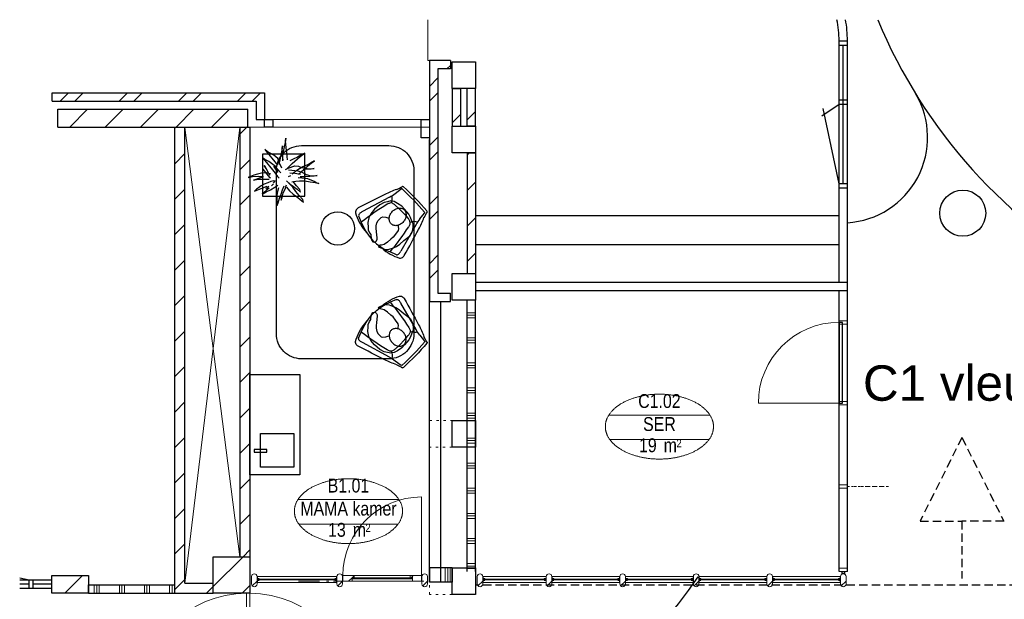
# Model space of a CAD drawing. Header units: millimetres. Extents: x 274611 to 571164, y 158736 to 298905.
# Tile 21 of 172: x 356781 to 368561, y 204674 to 211606. Entities that reach past the tile are written whole.
import ezdxf
from ezdxf.enums import TextEntityAlignment as Align

# ---------------------------------------------------------------- set-up
doc = ezdxf.new("R2010")
doc.units = ezdxf.units.MM
doc.header["$LTSCALE"] = 400
doc.header["$PDMODE"] = 1
doc.header["$PDSIZE"] = 15
for name, pattern in [('HIDDEN', [0.375, 0.25, -0.125]), ('STYLE_05', [0.208282, 0.069427, -0.138855]), ('STYLE_06', [1.041641, 0.625, -0.208282, 0.069427, -0.138931]), ('STYLE_21', [0.138889, 0.069444, -0.069444])]:
    doc.linetypes.add(name, pattern=pattern)
for name, color, linetype in [('-ve', 2, 'HIDDEN'), ('inlay', 6, 'Continuous'), ('inr', 4, 'Continuous'), ('plafond', 255, 'HIDDEN'), ('plant', 114, 'Continuous'), ('plat', 5, 'Continuous'), ('symbol', 1, 'Continuous'), ('timmerwerk-ge', 150, 'Continuous')]:
    doc.layers.add(name, color=color, linetype=linetype)
for name, color, linetype, lineweight in [('Binnenkozijnen', 140, 'Continuous', 15), ('Buitenkozijnen', 140, 'Continuous', 15), ('Interieur-deur', 43, 'Continuous', 9), ('Interieur-systeemwand glas', 140, 'STYLE_21', 15), ('Lijn-stramien', 5, 'STYLE_06', 9), ('mat-baksteen', 5, 'Continuous', 25), ('mat-beton (ihwg)', 5, 'Continuous', 25), ('mat-glas-hor', 5, 'Continuous', 15), ('mat-kalkzandsteen', 5, 'Continuous', 25), ('mat-naaldhout', 140, 'Continuous', 15), ('mat-scheidingswand-horizontaal', 5, 'Continuous', 25), ('None', 7, 'Continuous', 9), ('Ruimtenummers', 5, 'Continuous', 25)]:
    doc.layers.add(name, color=color, linetype=linetype, lineweight=lineweight)
doc.styles.add('Arial', font='arial.ttf', dxfattribs={"height": 211.666667})
doc.styles.add('Arial Narrow', font='ARIALN.TTF', dxfattribs={"height": 222.25})

# ---------------------------------------------------------------- blocks, each defined once
blk = doc.blocks.new('nok')
at = {"layer": 'None', "color": 43, "linetype": 'STYLE_05', "lineweight": 9}
blk.add_lwpolyline([(-135, 160), (135, 160), (135, -160), (-135, -160)], close=True, dxfattribs=at)
blk = doc.blocks.new('*X1809')
at = {"layer": 'None', "lineweight": 9}
for p, q in [((-16239, 6060), (-16139, 6060)), ((-16239, 6030), (-16139, 6030)), ((-16239, 6000), (-16139, 6000)), ((-16239, 5760), (-16139, 5760)), ((-16239, 5730), (-16139, 5730)), ((-16239, 5700), (-16139, 5700)), ((-16239, 5460), (-16139, 5460)), ((-16239, 5430), (-16139, 5430)), ((-16239, 5400), (-16139, 5400)), ((-16239, 5160), (-16139, 5160)), ((-16239, 5130), (-16139, 5130)), ((-16239, 5100), (-16139, 5100)), ((-16239, 4860), (-16139, 4860)), ((-16239, 4830), (-16139, 4830)), ((-16239, 4800), (-16139, 4800)), ((-16239, 4560), (-16139, 4560)), ((-16239, 4530), (-16139, 4530)), ((-16239, 4500), (-16139, 4500)), ((-16239, 4260), (-16139, 4260)), ((-16239, 4230), (-16139, 4230)), ((-16239, 4200), (-16139, 4200)), ((-16239, 3960), (-16139, 3960)), ((-16239, 3930), (-16139, 3930)), ((-16239, 3900), (-16139, 3900)), ((-16239, 3660), (-16139, 3660)), ((-16239, 3630), (-16139, 3630)), ((-16239, 3600), (-16139, 3600)), ((-16239, 3360), (-16139, 3360)), ((-16239, 3330), (-16139, 3330)), ((-16239, 3300), (-16139, 3300)), ((-16239, 3060), (-16139, 3060)), ((-16239, 3030), (-16139, 3030)), ((-16239, 3000), (-16139, 3000))]:
    blk.add_line(p, q, dxfattribs=at)
blk = doc.blocks.new('*X30')
at = {"layer": 'None', "lineweight": 5}
blk.add_line((-24, -24), (34, 34), dxfattribs=at)
blk = doc.blocks.new('houten stijl 67 x 114')
at = {"layer": 'mat-naaldhout', "color": 140, "linetype": 'Continuous', "lineweight": 15, "flags": 128}
blk.add_lwpolyline([(33.5, 0), (33.5, 0, -0.4142136), (0, -33.5), (0, -33.5, -0.4142136), (-33.5, 0), (-33.5, 88), (-33.5, 88, -0.4142136), (0, 121.5), (0, 121.5, -0.4142136), (33.5, 88)], format="xyb", close=True, dxfattribs=at)
at = {"layer": 'mat-naaldhout', "color": 140}
blk.add_blockref('*X30', (0, 0), dxfattribs=at)
blk = doc.blocks.new('*X1817')
at = {"layer": 'None', "lineweight": 5}
blk.add_line((-16908, 2891), (-16883, 2916), dxfattribs=at)
blk = doc.blocks.new('*X1818')
at = {"layer": 'None', "lineweight": 5}
for p, q in [((-17657, 2849), (-17616, 2890)), ((-17615, 2891), (-17591, 2915))]:
    blk.add_line(p, q, dxfattribs=at)
blk = doc.blocks.new('*U1819')
at = {"layer": 'mat-glas-hor', "color": 140, "lineweight": 15}
blk.add_lwpolyline([(-16899, 2877), (-17605, 2877), (-17605, 2889), (-16899, 2889)], close=True, dxfattribs=at)
at = {"layer": 'mat-naaldhout', "color": 140, "linetype": 'Continuous', "lineweight": 15}
for points in [[(-17616, 2891), (-17591, 2891), (-17591, 2916), (-17725, 2916), (-17725, 2849), (-17616, 2849)], [(-16894, 2891), (-16919, 2891), (-16919, 2916), (-16785, 2916), (-16785, 2849), (-16894, 2849)]]:
    blk.add_lwpolyline(points, close=True, dxfattribs=at)
at = {"layer": 'None', "color": 43, "linetype": 'Continuous', "lineweight": 9}
blk.add_line((-16785, 3856), (-16785, 2916), dxfattribs=at)
at = {"layer": 'None', "color": 8, "lineweight": 5}
blk.add_lwpolyline([(-17725, 2916), (-17725, 2849), (-16894, 2849), (-16894, 2916)], close=True, dxfattribs=at)
at = {"layer": 'None', "color": 43, "linetype": 'Continuous', "lineweight": 9}
blk.add_arc((-16785, 2916), 940, 90, 180, dxfattribs=at)
at = {"layer": 'mat-naaldhout', "color": 140}
for name in ['*X1818', '*X1817']:
    blk.add_blockref(name, (0, 0), dxfattribs=at)
blk = doc.blocks.new('*X1827')
at = {"layer": 'None', "lineweight": 9}
for p, q in [((-20994, 8280), (-20780, 8494)), ((-20570, 8280), (-20356, 8494)), ((-20146, 8280), (-19932, 8494)), ((-19721, 8280), (-19507, 8494)), ((-19297, 8280), (-19083, 8494)), ((-18873, 8280), (-18864, 8289))]:
    blk.add_line(p, q, dxfattribs=at)
blk = doc.blocks.new('*X1828')
at = {"layer": 'None', "lineweight": 9}
for p, q in [((-21108, 8590), (-21008, 8690)), ((-20932, 8590), (-20832, 8690)), ((-20401, 8590), (-20301, 8690)), ((-20225, 8590), (-20125, 8690)), ((-19694, 8590), (-19594, 8690)), ((-19518, 8590), (-19418, 8690)), ((-18987, 8590), (-18887, 8690)), ((-18811, 8590), (-18711, 8690))]:
    blk.add_line(p, q, dxfattribs=at)
blk = doc.blocks.new('*X1834')
at = {"layer": 'None', "lineweight": 9}
blk.add_line((-21054, 2705), (-20840, 2919), dxfattribs=at)
blk = doc.blocks.new('*X1835')
at = {"layer": 'None', "lineweight": 9}
for p, q in [((-19276, 2786), (-18920, 3142)), ((-18932, 2705), (-18839, 2799))]:
    blk.add_line(p, q, dxfattribs=at)
blk = doc.blocks.new('Kolom O 550')
at = {"layer": 'mat-beton (ihwg)', "lineweight": 25}
blk.add_circle((0, 0), 275, dxfattribs=at)
blk = doc.blocks.new('*X1841')
at = {"layer": 'None', "lineweight": 9}
blk.add_line((-16419, 8330), (-16319, 8430), dxfattribs=at)
blk = doc.blocks.new('*X1842')
at = {"layer": 'None', "lineweight": 9}
blk.add_line((-16481, 8975), (-16439, 9017), dxfattribs=at)
blk = doc.blocks.new('*X1843')
at = {"layer": 'None', "lineweight": 9}
for p, q in [((-16689, 8767), (-16589, 8867)), ((-16689, 8591), (-16589, 8691)), ((-16689, 8060), (-16589, 8160)), ((-16689, 7883), (-16589, 7983)), ((-16689, 7353), (-16589, 7453)), ((-16689, 7176), (-16589, 7276)), ((-16689, 6646), (-16589, 6746)), ((-16689, 6469), (-16589, 6569))]:
    blk.add_line(p, q, dxfattribs=at)
blk = doc.blocks.new('*X1994')
at = {"layer": 'None', "lineweight": 9}
for p, q in [((-16239, 7944), (-16213, 7970)), ((-16239, 7520), (-16139, 7620)), ((-16239, 7096), (-16139, 7196)), ((-16239, 6671), (-16139, 6771))]:
    blk.add_line(p, q, dxfattribs=at)
blk = doc.blocks.new('*X1995')
at = {"layer": 'None', "lineweight": 9}
blk.add_line((-16239, 8368), (-16139, 8468), dxfattribs=at)
blk = doc.blocks.new('*X1997')
at = {"layer": 'None', "lineweight": 9}
for p, q in [((-20700, 2705), (-20700, 2805)), ((-20670, 2705), (-20670, 2805)), ((-20640, 2705), (-20640, 2805)), ((-20400, 2705), (-20400, 2805)), ((-20370, 2705), (-20370, 2805)), ((-20340, 2705), (-20340, 2805)), ((-20100, 2705), (-20100, 2805)), ((-20070, 2705), (-20070, 2805)), ((-20040, 2705), (-20040, 2805)), ((-19800, 2705), (-19800, 2805)), ((-19770, 2705), (-19770, 2805)), ((-19740, 2705), (-19740, 2805))]:
    blk.add_line(p, q, dxfattribs=at)
blk = doc.blocks.new('Kolom 280x320')
at = {"layer": 'mat-beton (ihwg)', "lineweight": 25}
blk.add_lwpolyline([(-300, 160), (-20, 160), (-20, -160), (-300, -160)], close=True, dxfattribs=at)
at = {"layer": 'None', "color": 92, "linetype": 'Continuous', "lineweight": 5}
blk.add_point((0, 0), dxfattribs=at)
blk = doc.blocks.new('Ruimtenummer UV 50')
at = {"layer": 'Ruimtenummers', "color": 8, "lineweight": 5}
for p, q in [((602, 157), (-602, 157)), ((595, -137), (-595, -137))]:
    blk.add_line(p, q, dxfattribs=at)
blk.add_open_spline([(-323, 354), (-173, 406), (173, 406), (323, 354), (473, 302), (560, 212), (647, 122), (647, 18), (647, -86), (560, -176), (473, -266), (323, -318), (173, -370), (-173, -370), (-323, -318), (-474, -266), (-560, -176), (-647, -86), (-647, 18), (-647, 122), (-560, 212), (-474, 302), (-323, 354)], degree=2, knots=[0, 0, 0, 0.09962, 0.19924, 0.19924, 0.283607, 0.283607, 0.349619, 0.349619, 0.415638, 0.415638, 0.5, 0.5, 0.59962, 0.69924, 0.69924, 0.783607, 0.783607, 0.849619, 0.849619, 0.915638, 0.915638, 1, 1, 1], dxfattribs=at)
at = {"layer": 'Ruimtenummers', "attachment_point": 2, "style": 'Arial Narrow'}
for s, insert, char_height in [(' m', (104, -122), 165.9), (' 2', (220, -133), 96.8)]:
    blk.add_mtext(s, dxfattribs=dict(at, insert=insert, char_height=char_height))
at = {"layer": 'Ruimtenummers', "style": 'Arial Narrow'}
for tag, p in [('Nummer', (0, 407)), ('Naam', (0, 132)), ('Oppervlak', (-138, -122))]:
    blk.add_attdef(tag, text='', height=166, dxfattribs=at).set_placement(p, align=Align.TOP_CENTER)
blk = doc.blocks.new('*U1999')
at = {"layer": 'None', "color": 43, "linetype": 'Continuous', "lineweight": 9}
for p, q in [((-19615, 8276), (-18959, 3142)), ((-18959, 8276), (-19615, 2825))]:
    blk.add_line(p, q, dxfattribs=at)
blk = doc.blocks.new('*U2001')
at = {"layer": 'None', "color": 43, "linetype": 'Continuous', "lineweight": 9}
for p, q in [((-20139, 1444), (-18879, 1444)), ((-17579, 1444), (-18839, 1444))]:
    blk.add_line(p, q, dxfattribs=at)
at = {"layer": 'None', "color": 140, "linetype": 'Continuous', "lineweight": 15}
blk.add_lwpolyline([(-18879, 2704), (-18879, 744), (-18839, 744), (-18839, 2704)], close=True, dxfattribs=at)
at = {"layer": 'None', "color": 92, "linetype": 'Continuous', "lineweight": 25}
blk.add_circle((-18859, 1444), 20, dxfattribs=at)
at = {"layer": 'None', "color": 43, "linetype": 'Continuous', "lineweight": 9}
for centre, radius, start, end in [((-18879, 1444), 1260, 90, 180), ((-18839, 1444), 1260, 0, 90), ((-18879, 1444), 700, 180, 270), ((-18839, 1444), 700, 270, 0)]:
    blk.add_arc(centre, radius, start, end, dxfattribs=at)
blk = doc.blocks.new('*X2002')
at = {"layer": 'None', "lineweight": 9}
for p, q in [((-18959, 8194), (-18877, 8276)), ((-18959, 7770), (-18839, 7890)), ((-18959, 7345), (-18839, 7465)), ((-18959, 6921), (-18839, 7041)), ((-18959, 6497), (-18839, 6617)), ((-18959, 6073), (-18839, 6193)), ((-18959, 5648), (-18839, 5768)), ((-18959, 5224), (-18839, 5344)), ((-18959, 4800), (-18839, 4920)), ((-18959, 4376), (-18839, 4496)), ((-18959, 3951), (-18839, 4071)), ((-18959, 3527), (-18839, 3647)), ((-18920, 3142), (-18839, 3223))]:
    blk.add_line(p, q, dxfattribs=at)
blk = doc.blocks.new('*X2003')
at = {"layer": 'None', "lineweight": 9}
blk.add_line((-19357, 2705), (-19276, 2786), dxfattribs=at)
blk = doc.blocks.new('*X2004')
at = {"layer": 'None', "lineweight": 9}
for p, q in [((-19735, 8266), (-19725, 8276)), ((-19735, 7842), (-19615, 7962)), ((-19735, 7418), (-19615, 7538)), ((-19735, 6994), (-19615, 7114)), ((-19735, 6569), (-19615, 6689)), ((-19735, 6145), (-19615, 6265)), ((-19735, 5721), (-19615, 5841)), ((-19735, 5297), (-19615, 5417)), ((-19735, 4872), (-19615, 4992)), ((-19735, 4448), (-19615, 4568)), ((-19735, 4024), (-19615, 4144)), ((-19735, 3600), (-19615, 3720)), ((-19735, 3175), (-19615, 3295)), ((-19735, 2751), (-19615, 2871))]:
    blk.add_line(p, q, dxfattribs=at)
blk = doc.blocks.new('*X2013')
at = {"layer": 'None', "lineweight": 9}
for p, q in [((-16500, 2837.5), (-16500, 3010)), ((-16470, 2837.5), (-16470, 3010)), ((-16440, 2837.5), (-16440, 3010))]:
    blk.add_line(p, q, dxfattribs=at)
blk = doc.blocks.new('binnenpui 880 h.o.h.')
at = {"layer": 'mat-glas-hor', "color": 8, "lineweight": 5}
blk.add_lwpolyline([(18, -34), (88, -34), (88, -846), (18, -846)], close=True, dxfattribs=at)
at = {"layer": 'mat-glas-hor', "color": 140, "lineweight": 15}
blk.add_lwpolyline([(48, -40), (58, -40), (58, -840), (48, -840)], close=True, dxfattribs=at)
at = {"layer": 'mat-naaldhout', "color": 140, "linetype": 'Continuous', "lineweight": 15, "flags": 128}
for points in [[(43, -34), (18, -34), (18, -34, 0.414214), (20, -36), (36, -36, -0.414214), (40, -40), (40, -56, 0.414214), (42, -58), (43, -58)], [(63, -34), (88, -34), (88, -34, -0.414214), (86, -36), (70, -36, 0.414214), (66, -40), (66, -56, -0.414214), (64, -58), (63, -58)], [(43, -846), (18, -846), (18, -846, -0.414214), (20, -844), (36, -844, 0.414214), (40, -840), (40, -824, -0.414214), (42, -822), (43, -822)], [(63, -846), (88, -846), (88, -846, 0.414214), (86, -844), (70, -844, -0.414214), (66, -840), (66, -824, 0.414214), (64, -822), (63, -822)]]:
    blk.add_lwpolyline(points, format="xyb", close=True, dxfattribs=at)
at = {"layer": 'None', "color": 7, "rotation": 270}
for p in [(0, 0), (0, -880)]:
    blk.add_blockref('houten stijl 67 x 114', p, dxfattribs=at)
blk = doc.blocks.new('*U1816')
at = {"layer": 'mat-glas-hor', "color": 8, "lineweight": 5}
blk.add_lwpolyline([(-16052, 2834), (-16052, 2904), (-15292, 2904), (-15292, 2834)], close=True, dxfattribs=at)
at = {"layer": 'mat-glas-hor', "color": 140, "lineweight": 15}
blk.add_lwpolyline([(-16045, 2864), (-16045, 2874), (-15299, 2874), (-15299, 2864)], close=True, dxfattribs=at)
at = {"layer": 'mat-naaldhout', "color": 140, "linetype": 'Continuous', "lineweight": 15, "flags": 128}
for points in [[(-16052, 2879), (-16052, 2904), (-16051, 2904, -0.414214), (-16049, 2902), (-16049, 2886, 0.414214), (-16045, 2882), (-16029, 2882, -0.414214), (-16027, 2880), (-16027, 2879)], [(-16052, 2859), (-16052, 2834), (-16051, 2834, 0.414214), (-16049, 2836), (-16049, 2852, -0.414214), (-16045, 2856), (-16029, 2856, 0.414214), (-16027, 2858), (-16027, 2859)], [(-15292, 2879), (-15292, 2904), (-15293, 2904, 0.414214), (-15295, 2902), (-15295, 2886, -0.414214), (-15299, 2882), (-15315, 2882, 0.414214), (-15317, 2880), (-15317, 2879)], [(-15292, 2859), (-15292, 2834), (-15293, 2834, -0.414214), (-15295, 2836), (-15295, 2852, 0.414214), (-15299, 2856), (-15315, 2856, -0.414214), (-15317, 2858), (-15317, 2859)]]:
    blk.add_lwpolyline(points, format="xyb", close=True, dxfattribs=at)
at = {"layer": 'None', "color": 7}
for p in [(-16085, 2816), (-15259, 2816)]:
    blk.add_blockref('houten stijl 67 x 114', p, dxfattribs=at)
blk = doc.blocks.new('Happy_swing_high_2D_dwg')
for p, q in [((-212.009, 226.875), (-201.508, 315.482)), ((212.009, 226.875), (201.508, 315.482)), ((-228.877, 145.96), (-328.331, -205.127)), ((-48.401, 131.388), (-112.637, 129.466)), ((48.401, 131.388), (-48.48, 131.388)), ((48.401, 131.388), (112.637, 129.466)), ((228.877, 145.96), (328.331, -205.127)), ((-323.816, -274.958), (-248.483, -304.54)), ((-148.294, -342.95), (-109.926, -346.164)), ((148.294, -342.95), (109.926, -346.164)), ((323.816, -274.958), (248.483, -304.54))]:
    blk.add_line(p, q)
for centre, radius, start, end in [((0, -3028.199), 3386.935, 86.5975, 93.4025), ((1050.658, -310.034), 1411.115, 155.6262, 161.9167), ((-789.168, 477.852), 591.348, 339.6612, 347.1732), ((-201.499, 339.783), 12.992, 87.8715, 148.5043), ((-190.926, 312.319), 11.045, 102.7908, 163.3632), ((-0.04, -3087.504), 3416.07, 86.7539, 93.2444), ((190.926, 312.319), 11.045, 16.6368, 77.2092), ((201.499, 339.783), 12.992, 31.4957, 92.1285), ((789.168, 477.852), 591.348, 192.8268, 200.3388), ((-1050.658, -310.034), 1411.115, 18.0833, 24.3738), ((29399.4, -9251.759), 31136.6, 162.4676, 163.1248), ((-727.93, 292.208), 520.041, 343.6667, 352.7828), ((-269.347, 78.82), 111.039, 17.8916, 63.8835), ((-132.957, 75.986), 48.068, 110.556, 151.1103), ((-93.339, -39.722), 170.285, 96.5074, 109.3878), ((93.339, -39.722), 170.285, 70.6122, 83.4926), ((132.957, 75.986), 48.068, 28.8897, 69.444), ((269.347, 78.82), 111.039, 116.1165, 162.1084), ((727.93, 292.208), 520.041, 187.2172, 196.3333), ((-29399.4, -9251.759), 31136.6, 16.8752, 17.5324), ((-7.539, 22.419), 184.092, 155.3118, 166.1), ((7.539, 22.419), 184.092, 13.9, 24.6882), ((-299.551, -230.098), 98.303, 170.0939, 181.9623), ((-344.345, -233.579), 53.452, 179.8764, 231.0431), ((-173.786, -256.718), 162.929, 161.5397, 174.8387), ((173.786, -256.718), 162.929, 5.161298, 18.4603), ((344.345, -233.579), 53.452, 308.9569, 360.123558), ((299.551, -230.098), 98.303, 358.0377, 369.906091), ((-118.31, 181.433), 525.239, 240.3743, 266.7273), ((-296.476, -246.063), 39.78, 174.226, 226.5846), ((0, 271.18), 627.054, 246.6548, 293.3452), ((118.31, 181.433), 525.239, 273.2727, 299.6257), ((296.476, -246.063), 39.78, 313.4154, 365.774035)]:
    blk.add_arc(centre, radius, start, end)
for centre, start_param, end_param in [((3133.527, -673.731), 2.921398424, 3.032448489), ((-3133.527, -673.731), 6.392329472, 6.503379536)]:
    blk.add_ellipse(centre, major_axis=(3402.254, 0), ratio=0.996194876, start_param=start_param, end_param=end_param)
blk.add_point((0, 0))
blk.add_point((0, 0))
blk.add_point((0, 0))
blk.add_point((0, 0))
blk.add_point((0, 0))
blk.add_point((0, 0))
blk.add_point((0, 0))
blk = doc.blocks.new('SYMB-PS01_B2')
blk.add_lwpolyline([(59, 67), (70, 78), (86, 97), (96, 116), (98, 170), (99, 217), (92, 251), (81, 303), (67, 349), (45, 376), (34, 388), (27, 400), (26, 410), (36, 414), (52, 410), (91, 400), (122, 385), (148, 360), (173, 323), (197, 279), (212, 232), (226, 169), (242, 111), (247, 76), (244, 36), (229, 2), (211, -32), (190, -56), (158, -74), (117, -98), (79, -116), (3, -132), (-47, -138), (-107, -136), (-154, -127), (-189, -110), (-215, -78), (-241, -46), (-264, 7), (-282, 88), (-285, 159), (-274, 212), (-246, 263), (-209, 308), (-193, 329), (-157, 347), (-131, 355), (-98, 391), (-80, 403), (-61, 408), (-47, 402), (-35, 389), (-34, 373), (-37, 352), (-46, 340), (-99, 287), (-128, 256), (-144, 235), (-162, 201), (-165, 167), (-158, 117), (-147, 99), (-118, 82), (-93, 74), (-75, 68)])
blk.add_lwpolyline([(-98, -12, 0.078796), (-90, -57, 0.088041), (-69, -93, 0.105312), (-38, -117, 0.121926), (-4, -125, 0.121926), (29, -115, 0.105312), (58, -89, 0.088041), (77, -52, 0.078796), (83, -7, 0.078796), (74, 38, 0.088041), (54, 74, 0.105312), (23, 98, 0.121926), (-11, 105, 0.121926), (-44, 96, 0.105312), (-74, 70, 0.088041), (-92, 33, 0.078796)], format="xyb", close=True)
blk = doc.blocks.new('boom nieuw 01')
at = {"layer": 'plant', "extrusion": (0, -4.44089e-16, -1)}
for p, q in [((-225, 789), (-238, 749)), ((-225, 789), (-238, 749)), ((-225, 745), (-225, 789)), ((-225, 745), (-225, 789)), ((-574, 694), (-627, 737)), ((-627, 737), (-616, 698)), ((-574, 694), (-627, 737)), ((-627, 737), (-616, 698)), ((-616, 698), (-564, 639)), ((-616, 698), (-564, 639)), ((-519, 654), (-574, 694)), ((-519, 654), (-574, 694)), ((-564, 639), (-510, 574)), ((-564, 639), (-510, 574)), ((-467, 618), (-519, 654)), ((-467, 618), (-519, 654)), ((-412, 565), (-467, 618)), ((-412, 565), (-467, 618)), ((-298, 670), (-316, 598)), ((-284, 619), (-308, 551)), ((-284, 619), (-308, 551)), ((-285, 709), (-298, 670)), ((-285, 665), (-285, 709)), ((-279, 616), (-285, 665)), ((-257, 677), (-284, 619)), ((-257, 677), (-284, 619)), ((-238, 749), (-257, 677)), ((-238, 749), (-257, 677)), ((-227, 576), (-219, 630)), ((-227, 576), (-219, 630)), ((-219, 696), (-225, 745)), ((-219, 696), (-225, 745)), ((-219, 630), (-219, 696)), ((-219, 630), (-219, 696)), ((9, 617), (-55, 579)), ((9, 617), (-55, 579)), ((-36, 579), (9, 617)), ((-36, 579), (9, 617)), ((-531, 541), (-584, 584)), ((-584, 584), (-573, 545)), ((-531, 541), (-584, 584)), ((-584, 584), (-573, 545)), ((-573, 545), (-520, 486)), ((-573, 545), (-520, 486)), ((-476, 501), (-531, 541)), ((-476, 501), (-531, 541)), ((-520, 486), (-467, 421)), ((-520, 486), (-467, 421)), ((-510, 574), (-463, 510)), ((-510, 574), (-463, 510)), ((-424, 465), (-476, 501)), ((-424, 465), (-476, 501)), ((-463, 510), (-423, 466)), ((-463, 510), (-423, 466)), ((-369, 412), (-424, 465)), ((-369, 412), (-424, 465)), ((-423, 466), (-397, 444)), ((-423, 466), (-397, 444)), ((-369, 511), (-412, 565)), ((-369, 511), (-412, 565)), ((-344, 540), (-368, 472)), ((-316, 598), (-344, 540)), ((-308, 551), (-333, 488)), ((-308, 551), (-333, 488)), ((-243, 519), (-227, 576)), ((-243, 519), (-227, 576)), ((-187, 511), (-234, 479)), ((-187, 511), (-234, 479)), ((-119, 548), (-187, 511)), ((-167, 460), (-136, 488)), ((-167, 460), (-136, 488)), ((-55, 579), (-119, 548)), ((-55, 579), (-119, 548)), ((-101, 524), (-55, 560)), ((-101, 524), (-55, 560)), ((-95, 500), (-50, 537)), ((-78, 443), (-25, 464)), ((-78, 443), (-25, 464)), ((-4, 517), (-70, 496)), ((-4, 517), (-70, 496)), ((-55, 560), (-36, 579)), ((-55, 560), (-36, 579)), ((-25, 464), (20, 490)), ((-25, 464), (20, 490)), ((73, 551), (-4, 517)), ((73, 551), (-4, 517)), ((20, 490), (61, 517)), ((20, 490), (61, 517)), ((61, 517), (92, 539)), ((61, 517), (92, 539)), ((126, 569), (73, 551)), ((126, 569), (73, 551)), ((92, 539), (126, 569)), ((92, 539), (126, 569)), ((-831, 440), (-863, 451)), ((-863, 451), (-808, 440)), ((-831, 440), (-863, 451)), ((-863, 451), (-808, 440)), ((-838, 331), (-790, 339)), ((-838, 331), (-790, 339)), ((-787, 335), (-838, 331)), ((-787, 335), (-838, 331)), ((-793, 417), (-831, 440)), ((-793, 417), (-831, 440)), ((-808, 440), (-733, 432)), ((-808, 440), (-733, 432)), ((-751, 400), (-793, 417)), ((-751, 400), (-793, 417)), ((-790, 339), (-724, 343)), ((-790, 339), (-724, 343)), ((-737, 335), (-787, 335)), ((-737, 335), (-787, 335)), ((-690, 378), (-751, 400)), ((-690, 378), (-751, 400)), ((-691, 320), (-737, 335)), ((-733, 432), (-646, 419)), ((-733, 432), (-646, 419)), ((-724, 343), (-665, 349)), ((-724, 343), (-665, 349)), ((-636, 315), (-691, 320)), ((-636, 315), (-691, 320)), ((-601, 365), (-690, 378)), ((-601, 365), (-690, 378)), ((-642, 298), (-680, 321)), ((-642, 298), (-680, 321)), ((-665, 349), (-613, 352)), ((-665, 349), (-613, 352)), ((-646, 419), (-567, 415)), ((-646, 419), (-567, 415)), ((-613, 352), (-578, 349)), ((-613, 352), (-578, 349)), ((-553, 314), (-604, 263)), ((-553, 314), (-604, 263)), ((-547, 362), (-601, 365)), ((-547, 362), (-601, 365)), ((-583, 313), (-496, 300)), ((-583, 313), (-496, 300)), ((-567, 415), (-510, 423)), ((-567, 415), (-510, 423)), ((-510, 423), (-451, 434)), ((-510, 423), (-451, 434)), ((-472, 292), (-455, 309)), ((-472, 292), (-455, 309)), ((-398, 347), (-436, 328)), ((-398, 347), (-436, 328)), ((-231, 344), (-254, 371)), ((-231, 344), (-254, 371)), ((-192, 292), (-231, 344)), ((-192, 292), (-231, 344)), ((-195, 409), (-161, 444)), ((-170, 410), (-128, 424)), ((-170, 410), (-128, 424)), ((-128, 424), (-78, 443)), ((-128, 424), (-78, 443)), ((-127, 307), (-59, 290)), ((-127, 307), (-59, 290)), ((-105, 362), (-122, 364)), ((-105, 362), (-122, 364)), ((-113, 330), (-85, 277)), ((-113, 330), (-85, 277)), ((-83, 336), (-105, 362)), ((-83, 336), (-105, 362)), ((-15, 385), (-100, 387)), ((-15, 385), (-100, 387)), ((-43, 284), (-83, 336)), ((-43, 284), (-83, 336)), ((69, 341), (-16, 343)), ((69, 341), (-16, 343)), ((71, 388), (-15, 385)), ((71, 388), (-15, 385)), ((-5, 354), (51, 371)), ((-5, 354), (51, 371)), ((16, 294), (79, 310)), ((16, 294), (79, 310)), ((51, 371), (104, 389)), ((51, 371), (104, 389)), ((154, 344), (69, 341)), ((154, 344), (69, 341)), ((140, 402), (71, 388)), ((140, 402), (71, 388)), ((79, 310), (135, 327)), ((79, 310), (135, 327)), ((104, 389), (140, 402)), ((104, 389), (140, 402)), ((135, 327), (188, 345)), ((135, 327), (188, 345)), ((224, 359), (154, 344)), ((224, 359), (154, 344)), ((188, 345), (224, 359)), ((188, 345), (224, 359)), ((-794, 221), (-746, 230)), ((-794, 221), (-746, 230)), ((-743, 226), (-794, 221)), ((-743, 226), (-794, 221)), ((-722, 163), (-748, 141)), ((-722, 163), (-748, 141)), ((-746, 230), (-680, 234)), ((-746, 230), (-680, 234)), ((-694, 225), (-743, 226)), ((-694, 225), (-743, 226)), ((-737, 139), (-688, 167)), ((-737, 139), (-688, 167)), ((-686, 193), (-722, 163)), ((-686, 193), (-722, 163)), ((-647, 211), (-694, 225)), ((-647, 211), (-694, 225)), ((-688, 167), (-620, 196)), ((-688, 167), (-620, 196)), ((-648, 228), (-686, 193)), ((-648, 228), (-686, 193)), ((-680, 234), (-621, 240)), ((-680, 234), (-621, 240)), ((-604, 263), (-648, 228)), ((-604, 263), (-648, 228)), ((-592, 206), (-647, 211)), ((-592, 206), (-647, 211)), ((-601, 281), (-642, 298)), ((-601, 281), (-642, 298)), ((-620, 196), (-568, 225)), ((-620, 196), (-568, 225)), ((-540, 259), (-601, 281)), ((-540, 259), (-601, 281)), ((-549, 186), (-592, 206)), ((-549, 186), (-592, 206)), ((-568, 225), (-511, 263)), ((-568, 225), (-511, 263)), ((-496, 183), (-549, 186)), ((-496, 183), (-549, 186)), ((-451, 246), (-540, 259)), ((-451, 246), (-540, 259)), ((-511, 263), (-472, 292)), ((-511, 263), (-472, 292)), ((-496, 300), (-417, 296)), ((-496, 300), (-417, 296)), ((-392, 219), (-496, 183)), ((-392, 219), (-496, 183)), ((-403, 195), (-454, 144)), ((-403, 195), (-454, 144)), ((-397, 243), (-451, 246)), ((-397, 243), (-451, 246)), ((-369, 232), (-403, 195)), ((-369, 232), (-403, 195)), ((-354, 238), (-392, 219)), ((-354, 238), (-392, 219)), ((-297, 215), (-269, 162)), ((-297, 215), (-269, 162)), ((-281, 288), (-232, 238)), ((-281, 288), (-232, 238)), ((-269, 162), (-239, 109)), ((-269, 162), (-239, 109)), ((-263, 89), (-248, 155)), ((-263, 89), (-248, 155)), ((-194, 216), (-242, 260)), ((-194, 216), (-242, 260)), ((-233, 285), (-204, 233)), ((-233, 285), (-204, 233)), ((-232, 238), (-199, 194)), ((-232, 238), (-199, 194)), ((-186, 120), (-227, 169)), ((-186, 120), (-227, 169)), ((-204, 233), (-174, 186)), ((-204, 233), (-174, 186)), ((-199, 194), (-138, 143)), ((-199, 194), (-138, 143)), ((-174, 186), (-194, 216)), ((-174, 186), (-194, 216)), ((-151, 244), (-192, 292)), ((-151, 244), (-192, 292)), ((-33, 98), (-151, 244)), ((-33, 98), (-151, 244)), ((-85, 277), (-56, 224)), ((-85, 277), (-56, 224)), ((-59, 290), (16, 294)), ((-59, 290), (16, 294)), ((-56, 224), (-25, 178)), ((-56, 224), (-25, 178)), ((-25, 178), (-46, 207)), ((-25, 178), (-46, 207)), ((-3, 235), (-43, 284)), ((-3, 235), (-43, 284)), ((-748, 141), (-796, 107)), ((-748, 141), (-796, 107)), ((-796, 107), (-737, 139)), ((-796, 107), (-737, 139)), ((-597, 22), (-646, -12)), ((-597, 22), (-646, -12)), ((-646, -12), (-586, 20)), ((-646, -12), (-586, 20)), ((-572, 44), (-597, 22)), ((-572, 44), (-597, 22)), ((-586, 20), (-537, 48)), ((-586, 20), (-537, 48)), ((-535, 74), (-572, 44)), ((-535, 74), (-572, 44)), ((-537, 48), (-469, 77)), ((-537, 48), (-469, 77)), ((-497, 109), (-535, 74)), ((-497, 109), (-535, 74)), ((-454, 144), (-497, 109)), ((-454, 144), (-497, 109)), ((-469, 77), (-417, 106)), ((-469, 77), (-417, 106)), ((-380, 87), (-378, 37)), ((-380, 87), (-378, 37)), ((-378, 37), (-372, -25)), ((-378, 37), (-372, -25)), ((-317, 95), (-308, 24)), ((-317, 95), (-308, 24)), ((-317, -32), (-303, 34)), ((-317, -32), (-303, 34)), ((-308, 24), (-304, -32)), ((-308, 24), (-304, -32)), ((-303, 34), (-304, 107)), ((-303, 34), (-304, 107)), ((-293, -58), (-278, 12)), ((-293, -58), (-278, 12)), ((-278, 12), (-263, 89)), ((-278, 12), (-263, 89)), ((-267, 114), (-235, 70)), ((-267, 114), (-235, 70)), ((-235, 70), (-173, 19)), ((-235, 70), (-173, 19)), ((-69, -25), (-186, 120)), ((-69, -25), (-186, 120)), ((-173, 19), (-128, -8)), ((-173, 19), (-128, -8)), ((-138, 143), (-93, 116)), ((-138, 143), (-93, 116)), ((-93, 116), (-36, 86)), ((-93, 116), (-36, 86)), ((-36, 86), (2, 56)), ((-36, 86), (2, 56)), ((2, 56), (-33, 98)), ((2, 56), (-33, 98)), ((-372, -25), (-363, -96)), ((-372, -25), (-363, -96)), ((-363, -96), (-359, -152)), ((-363, -96), (-359, -152)), ((-348, -178), (-333, -108)), ((-348, -178), (-333, -108)), ((-333, -108), (-317, -32)), ((-333, -108), (-317, -32)), ((-304, -32), (-299, -81)), ((-304, -32), (-299, -81)), ((-303, -124), (-293, -58)), ((-303, -124), (-293, -58)), ((-299, -81), (-303, -124)), ((-299, -81), (-303, -124)), ((-128, -8), (-72, -38)), ((-128, -8), (-72, -38)), ((-72, -38), (-33, -68)), ((-72, -38), (-33, -68)), ((-33, -68), (-69, -25)), ((-33, -68), (-69, -25)), ((-359, -152), (-354, -201)), ((-359, -152), (-354, -201)), ((-358, -244), (-348, -178)), ((-358, -244), (-348, -178)), ((-354, -201), (-358, -244)), ((-354, -201), (-358, -244))]:
    blk.add_line(p, q, dxfattribs=at)
at = {"layer": 'timmerwerk-ge', "linetype": 'Continuous', "extrusion": (0, -4.44089e-16, -1)}
for p, q in [((0, 647), (-647, 647)), ((-647, 647), (-647, 0)), ((0, 0), (0, 647)), ((-647, 0), (0, 0))]:
    blk.add_line(p, q, dxfattribs=at)

msp = doc.modelspace()

# ---------------------------------------------------------------- linework, layer by layer
at = {"layer": 'Binnenkozijnen', "color": 92, "linetype": 'Continuous', "lineweight": 25}
for p, q in [((362134.18474, 210011.95664), (362234.18474, 210011.95664)), ((362134.18474, 208571.95664), (362234.18474, 208571.95664))]:
    msp.add_line(p, q, dxfattribs=at)
at = {"layer": 'Buitenkozijnen', "lineweight": 15}
for p, q in [((359709.18474, 210411.95664), (361684.18474, 210411.95664)), ((359509.18474, 210321.95664), (361684.18474, 210321.95664))]:
    msp.add_line(p, q, dxfattribs=at)
at = {"layer": 'Buitenkozijnen', "color": 43, "lineweight": 9, "flags": 128}
msp.add_lwpolyline([(361664.18474, 211605.80951), (361664.18474, 211116.95664), (361684.18474, 211116.95664)], dxfattribs=at)
at = {"layer": 'Buitenkozijnen', "color": 92, "lineweight": 25}
for points in [[(359709.18474, 210411.95664), (359809.18474, 210411.95664), (359809.18474, 210321.95664), (359709.18474, 210321.95664)], [(361584.18474, 210411.95664), (361684.18474, 210411.95664), (361684.18474, 210191.95664), (361584.18474, 210191.95664)]]:
    msp.add_lwpolyline(points, close=True, dxfattribs=at)
at = {"layer": 'inlay'}
for p, q in [((356892.68474, 204853.95664), (356780.87128, 204853.95664)), ((357165.68474, 204853.95664), (356942.68474, 204853.95664))]:
    msp.add_line(p, q, dxfattribs=at)
msp.add_lwpolyline([(360151.58648, 210099.99131), (361196.90921, 210099.99131, -0.4142135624), (361496.90921, 209799.99131), (361496.90921, 207850.41663, -0.4142135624), (361196.90921, 207550.41663), (360151.58648, 207550.41663, -0.4142135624), (359851.58648, 207850.41663), (359851.58648, 209799.99131, -0.4142135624)], format="xyb", close=True, dxfattribs=at)
for centre, radius, start, end in [((372789.40301, 213973.67458), 6210.6105, 202.411828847, 241.732378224), ((366623.5363, 210196.83305), 1020.17127, 273.408202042, 30.668756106), ((359810.15599, 208422.10602), 6164.09323, 267.433965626, 325.642361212)]:
    msp.add_arc(centre, radius, start, end, dxfattribs=at)
at = {"layer": 'inr'}
msp.add_circle((360587.07375, 209109.24997), 200, dxfattribs=at)
at = {"layer": 'Interieur-deur', "color": 140, "linetype": 'Continuous', "lineweight": 15}
msp.add_line((365620.43353, 207020.45664), (366584.18474, 207020.45664), dxfattribs=at)
at = {"layer": 'Interieur-deur', "color": 92, "linetype": 'Continuous', "lineweight": 25}
msp.add_lwpolyline([(366584.18474, 207986.45664), (366584.18474, 207020.45664), (366624.18474, 207020.45664), (366624.18474, 207986.45664)], close=True, dxfattribs=at)
at = {"layer": 'Interieur-deur', "color": 140, "linetype": 'Continuous', "lineweight": 15}
msp.add_arc((366584.18474, 207020.45664), 966, 90, 180, dxfattribs=at)
at = {"layer": 'Interieur-systeemwand glas', "color": 43, "linetype": 'Continuous', "lineweight": 9}
for points in [[(366584.18474, 208006.45664), (366584.18474, 207966.45664), (366684.18474, 207966.45664), (366684.18474, 208006.45664)], [(366584.18474, 208006.45664), (366684.18474, 208006.45664), (366684.18474, 207966.45664), (366584.18474, 207966.45664)], [(366584.18474, 207040.45664), (366584.18474, 207000.45664), (366684.18474, 207000.45664), (366684.18474, 207040.45664)], [(366584.18474, 206044.45664), (366684.18474, 206044.45664), (366684.18474, 206004.45664), (366584.18474, 206004.45664)], [(366584.18474, 205048.45664), (366684.18474, 205048.45664), (366684.18474, 205008.45664), (366584.18474, 205008.45664)]]:
    msp.add_lwpolyline(points, close=True, dxfattribs=at)
at = {"layer": 'Lijn-stramien', "color": 8, "linetype": 'STYLE_05', "lineweight": 5}
for p, q in [((366680.18474, 206024.45664), (367175.18474, 206024.45664)), ((367175.18474, 206024.45664), (366684.18474, 206024.45664))]:
    msp.add_line(p, q, dxfattribs=at)
at = {"layer": 'mat-baksteen', "lineweight": 25}
for p, q in [((361934.18474, 211116.95664), (361684.18474, 211116.95664)), ((361684.18474, 211116.95664), (361684.18474, 208236.95664)), ((361934.18474, 211116.95664), (361934.18474, 211016.95664)), ((361934.18474, 211016.95664), (361784.18474, 211016.95664)), ((361784.18474, 211016.95664), (361784.18474, 208336.95664)), ((361954.18474, 210781.95664), (361954.18474, 210331.95664)), ((361954.18474, 210781.95664), (362054.18474, 210781.95664)), ((362054.18474, 210781.95664), (362054.18474, 210331.95664)), ((357169.18474, 210731.95664), (359709.18474, 210731.95664)), ((357169.18474, 210631.95664), (357169.18474, 210731.95664)), ((357169.18474, 210631.95664), (359609.18474, 210631.95664)), ((359609.18474, 210631.95664), (359609.18474, 210411.95664)), ((359709.18474, 210731.95664), (359709.18474, 210411.95664)), ((359609.18474, 210411.95664), (359709.18474, 210411.95664)), ((361954.18474, 210331.95664), (362054.18474, 210331.95664)), ((361784.18474, 208336.95664), (361934.18474, 208336.95664)), ((361934.18474, 208236.95664), (361934.18474, 208336.95664)), ((361684.18474, 208236.95664), (361934.18474, 208236.95664))]:
    msp.add_line(p, q, dxfattribs=at)
at = {"layer": 'mat-beton (ihwg)', "lineweight": 25}
for p, q in [((366584.18474, 208461.95664), (366584.18474, 211351.95664)), ((366584.18474, 211351.95664), (366684.18474, 211351.95664)), ((366684.18474, 208461.95664), (366684.18474, 211351.95664)), ((366584.18474, 211301.95664), (366684.18474, 211301.95664)), ((366634.18474, 209641.95664), (366634.18474, 211301.95664)), ((366684.18474, 210641.95664), (366584.18474, 210641.95664)), ((366584.18474, 210591.95664), (366378.23347, 210452.48128)), ((366584.18474, 209641.95664), (366393.7706, 210545.6438)), ((366684.18474, 210591.95664), (366584.18474, 210591.95664)), ((366684.18474, 209641.95664), (366584.18474, 209641.95664)), ((366684.18474, 209591.95664), (366584.18474, 209591.95664))]:
    msp.add_line(p, q, dxfattribs=at)
for radius, end in [(1300, 11.260580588), (1400, 10.446858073)]:
    msp.add_arc((365284.18474, 211351.95664), radius, 0, end, dxfattribs=at)
at = {"layer": 'mat-glas-hor', "color": 8, "lineweight": 5}
msp.add_lwpolyline([(359621.18424, 204875.95664), (359621.18424, 204945.95664), (360576.18424, 204945.95664), (360576.18424, 204875.95664)], close=True, dxfattribs=at)
msp.add_lwpolyline([(359621.18424, 204875.95664), (359621.18424, 204945.95664), (360576.18424, 204945.95664), (360576.18424, 204875.95664)], close=True, dxfattribs=at)
at = {"layer": 'mat-glas-hor', "color": 140, "lineweight": 15}
msp.add_lwpolyline([(359627.68424, 204905.95664), (359627.68424, 204915.95664), (360568.18474, 204915.95664), (360568.18474, 204905.95664)], close=True, dxfattribs=at)
msp.add_lwpolyline([(359627.68424, 204905.95664), (359627.68424, 204915.95664), (360568.18474, 204915.95664), (360568.18474, 204905.95664)], close=True, dxfattribs=at)
at = {"layer": 'mat-kalkzandsteen', "lineweight": 25}
for p, q in [((362234.18474, 210781.95664), (362134.18474, 210781.95664)), ((362134.18474, 210331.95664), (362134.18474, 210781.95664)), ((362234.18474, 210331.95664), (362234.18474, 210781.95664)), ((357235.68474, 210535.95664), (359509.18474, 210535.95664)), ((357235.68474, 210321.95664), (357235.68474, 210535.95664)), ((359509.18474, 210321.95664), (359509.18474, 210535.95664)), ((357235.68474, 210321.95664), (359509.18474, 210321.95664)), ((362234.18474, 210331.95664), (362134.18474, 210331.95664)), ((366684.18474, 205005.95664), (366684.18474, 208461.95664)), ((366584.18474, 205005.95664), (366584.18474, 208361.95664)), ((358758.18474, 204866.95664), (359097.18474, 204866.95664)), ((359097.18474, 204746.95664), (359097.18474, 204866.95664)), ((358638.18474, 204746.95664), (359097.18474, 204746.95664))]:
    msp.add_line(p, q, dxfattribs=at)
at = {"layer": 'mat-kalkzandsteen', "color": 92, "lineweight": 25}
for p, q in [((358638.18474, 204746.95664), (358638.18474, 210317.95664)), ((358758.18474, 204866.95664), (358758.18474, 210317.95664)), ((359414.18474, 210317.95664), (359414.18474, 205183.95664)), ((359534.18474, 210317.95664), (359534.18474, 205183.95664))]:
    msp.add_line(p, q, dxfattribs=at)
at = {"layer": 'mat-kalkzandsteen', "lineweight": 25}
for points in [[(359097.18474, 205183.95664), (359534.18474, 205183.95664), (359534.18474, 204746.95664), (359097.18474, 204746.95664)], [(366619.18474, 205007.43032), (366649.18474, 205007.43032), (366649.18474, 204977.43032), (366619.18474, 204977.43032)], [(357165.68474, 204960.95664), (357602.68474, 204960.95664), (357602.68474, 204746.95664), (357165.68474, 204746.95664)]]:
    msp.add_lwpolyline(points, close=True, dxfattribs=at)
at = {"layer": 'mat-naaldhout', "color": 140, "linetype": 'Continuous', "lineweight": 15, "flags": 128}
for points in [[(359621.18424, 204921.22459), (359621.18424, 204946.22459), (359622.18424, 204946.22459, -0.4142135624), (359624.18424, 204944.22459), (359624.18424, 204927.72459, 0.4142135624), (359627.68424, 204924.22459), (359644.18424, 204924.22459, -0.4142135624), (359646.18424, 204922.22459), (359646.18424, 204921.22459)], [(359621.18424, 204921.22459), (359621.18424, 204946.22459), (359622.18424, 204946.22459, -0.4142135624), (359624.18424, 204944.22459), (359624.18424, 204927.72459, 0.4142135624), (359627.68424, 204924.22459), (359644.18424, 204924.22459, -0.4142135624), (359646.18424, 204922.22459), (359646.18424, 204921.22459)], [(359621.18424, 204900.68869), (359621.18424, 204875.68869), (359622.18424, 204875.68869, 0.4142135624), (359624.18424, 204877.68869), (359624.18424, 204894.18869, -0.4142135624), (359627.68424, 204897.68869), (359644.18424, 204897.68869, 0.4142135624), (359646.18424, 204899.68869), (359646.18424, 204900.68869)], [(359621.18424, 204900.68869), (359621.18424, 204875.68869), (359622.18424, 204875.68869, 0.4142135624), (359624.18424, 204877.68869), (359624.18424, 204894.18869, -0.4142135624), (359627.68424, 204897.68869), (359644.18424, 204897.68869, 0.4142135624), (359646.18424, 204899.68869), (359646.18424, 204900.68869)], [(360576.18424, 204921.22459), (360576.18424, 204946.22459), (360575.18424, 204946.22459, 0.4142135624), (360573.18424, 204944.22459), (360573.18424, 204927.72459, -0.4142135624), (360569.68424, 204924.22459), (360553.18424, 204924.22459, 0.4142135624), (360551.18424, 204922.22459), (360551.18424, 204921.22459)], [(360576.18424, 204921.22459), (360576.18424, 204946.22459), (360575.18424, 204946.22459, 0.4142135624), (360573.18424, 204944.22459), (360573.18424, 204927.72459, -0.4142135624), (360569.68424, 204924.22459), (360553.18424, 204924.22459, 0.4142135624), (360551.18424, 204922.22459), (360551.18424, 204921.22459)], [(360576.18424, 204900.68869), (360576.18424, 204875.68869), (360575.18424, 204875.68869, -0.4142135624), (360573.18424, 204877.68869), (360573.18424, 204894.18869, 0.4142135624), (360569.68424, 204897.68869), (360553.18424, 204897.68869, -0.4142135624), (360551.18424, 204899.68869), (360551.18424, 204900.68869)], [(360576.18424, 204900.68869), (360576.18424, 204875.68869), (360575.18424, 204875.68869, -0.4142135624), (360573.18424, 204877.68869), (360573.18424, 204894.18869, 0.4142135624), (360569.68424, 204897.68869), (360553.18424, 204897.68869, -0.4142135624), (360551.18424, 204899.68869), (360551.18424, 204900.68869)]]:
    msp.add_lwpolyline(points, format="xyb", close=True, dxfattribs=at)
at = {"layer": 'mat-scheidingswand-horizontaal', "color": 92, "lineweight": 25}
msp.add_line((362234.18474, 208461.95664), (362234.18474, 208361.95664), dxfattribs=at)
at = {"layer": 'mat-scheidingswand-horizontaal', "lineweight": 25}
for p, q in [((361684.18474, 205051.95664), (361684.18474, 204879.45664)), ((361954.18474, 205051.95664), (361684.18474, 205051.95664)), ((361954.18474, 205051.95664), (361954.18474, 204879.45664)), ((361954.18474, 204879.45664), (361684.18474, 204879.45664)), ((357602.68474, 204846.95664), (358638.18474, 204846.95664)), ((357602.68474, 204746.95664), (357602.68474, 204846.95664)), ((357602.68474, 204746.95664), (358638.18474, 204746.95664)), ((358638.18474, 204746.95664), (358638.18474, 204846.95664))]:
    msp.add_line(p, q, dxfattribs=at)
at = {"layer": 'None', "color": 92, "linetype": 'Continuous', "lineweight": 25}
msp.add_line((359509.18474, 210321.95664), (359534.18474, 210317.95664), dxfattribs=at)
at = {"layer": 'None', "color": 7, "linetype": 'STYLE_06', "lineweight": 9}
msp.add_line((360118.00801, 204891.95664), (361618.00801, 204891.95664), dxfattribs=at)
at = {"layer": 'plafond'}
for p, q in [((368054.08964, 206608.92988), (367554.04881, 205610.16542)), ((368054.08964, 206608.92988), (368554.13046, 205610.16542)), ((367554.04881, 205610.16542), (368054.08964, 205610.16542)), ((368054.08964, 205610.16542), (368054.08964, 204923.51489)), ((368554.13046, 205610.16542), (368054.08964, 205610.16542)), ((368054.08964, 205610.16542), (368054.08964, 204923.51489)), ((369774.18474, 204841.95664), (362234.18474, 204841.95664))]:
    msp.add_line(p, q, dxfattribs=at)
at = {"layer": 'plat'}
for p, q in [((361684.18474, 204879.45664), (361684.18474, 210171.95664)), ((362134.18474, 210011.95664), (362134.18474, 208571.95664)), ((362234.18474, 210011.95664), (362234.18474, 208571.95664)), ((366684.18474, 208461.95664), (362234.18474, 208461.95664)), ((366684.18474, 208361.95664), (362234.18474, 208361.95664)), ((361819.18474, 204879.45664), (361819.18474, 208236.95664)), ((362134.18474, 205005.95664), (362134.18474, 208251.95664)), ((362234.18474, 205005.95664), (362234.18474, 208251.95664)), ((356892.68474, 204903.95664), (356780.87128, 204925.4451)), ((357165.68474, 204903.95664), (356780.87128, 204903.95664)), ((356892.68474, 204803.95664), (356892.68474, 204903.95664)), ((356942.68474, 204803.95664), (356942.68474, 204903.95664)), ((357165.68474, 204803.95664), (356780.87128, 204803.95664))]:
    msp.add_line(p, q, dxfattribs=at)
at = {"layer": 'timmerwerk-ge'}
for p, q in [((366584.18474, 209261.95664), (362234.18474, 209261.95664)), ((366584.18474, 208911.95664), (362234.18474, 208911.95664))]:
    msp.add_line(p, q, dxfattribs=at)
for points in [[(360134.18474, 207363.79127), (360134.18474, 206163.79127), (359534.18474, 206163.79127), (359534.18474, 207363.79127)], [(360061.56376, 206255.45882), (359661.56376, 206255.45882), (359661.56376, 206655.45882), (360061.56376, 206655.45882)], [(359736.11145, 206467.28185), (359587.61527, 206467.28185), (359587.61527, 206432.06909), (359736.11145, 206432.06909)]]:
    msp.add_lwpolyline(points, close=True, dxfattribs=at)

# ---------------------------------------------------------------- block references
at = {"layer": '-ve', "xscale": 0.778752, "yscale": 0.778752, "zscale": 0.778752, "rotation": 180}
msp.add_blockref('boom nieuw 01', (359687.305, 209999.45249), dxfattribs=at)
at = {"layer": 'inr', "rotation": 314.1224407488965}
msp.add_blockref('Happy_swing_high_2D_dwg', (361259.09452, 209218.17805), dxfattribs=at)
at = {"layer": 'inr', "xscale": -1, "rotation": 225.8775592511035}
msp.add_blockref('Happy_swing_high_2D_dwg', (361259.09452, 207837.26335), dxfattribs=at)
at = {"layer": 'mat-baksteen'}
for name in ['*X1842', '*X1843', '*X1828', '*X1841']:
    msp.add_blockref(name, (378373.12537, 202041.95664), dxfattribs=at)
at = {"layer": 'mat-beton (ihwg)', "color": 7, "rotation": 180}
for p in [(361934.18474, 210941.95664), (361934.18474, 210171.95664), (361934.18474, 208411.95664), (361934.18474, 206651.95664)]:
    msp.add_blockref('Kolom 280x320', p, dxfattribs=at)
at = {"layer": 'mat-beton (ihwg)', "color": 7}
msp.add_blockref('Kolom O 550', (368064.18474, 209291.95664), dxfattribs=at)
at = {"layer": 'mat-kalkzandsteen'}
for name in ['*X1827', '*X1995', '*X1835', '*X1834', '*X2003']:
    msp.add_blockref(name, (378373.12537, 202041.95664), dxfattribs=at)
at = {"layer": 'mat-kalkzandsteen', "color": 92}
for name in ['*X2004', '*X2002']:
    msp.add_blockref(name, (378373.12537, 202041.95664), dxfattribs=at)
at = {"layer": 'mat-scheidingswand-horizontaal', "color": 7}
for p in [(361819.18474, 206651.95664), (361819.18474, 204891.95664)]:
    msp.add_blockref('nok', p, dxfattribs=at)
at = {"layer": 'mat-scheidingswand-horizontaal'}
for name in ['*X2013', '*X1997']:
    msp.add_blockref(name, (378373.12537, 202041.95664), dxfattribs=at)
at = {"layer": 'None', "color": 7}
for name, p in [('*U1999', (378373.12537, 202041.95664)), ('*U1819', (378373.12537, 202041.95664)), ('*U1819', (378373.12537, 202041.95664)), ('houten stijl 67 x 114', (359587.68424, 204857.95664)), ('houten stijl 67 x 114', (359587.68424, 204857.95664)), ('houten stijl 67 x 114', (360609.68424, 204857.95664)), ('houten stijl 67 x 114', (360609.68424, 204857.95664)), ('houten stijl 67 x 114', (361626.68424, 204857.95664)), ('houten stijl 67 x 114', (361626.68424, 204857.95664)), ('houten stijl 67 x 114', (361626.68424, 204857.95664)), ('houten stijl 67 x 114', (361626.68424, 204857.95664)), ('Kolom 280x320', (362254.18474, 204891.95664)), ('*U1816', (378373.12537, 202041.95664)), ('*U2001', (378373.12537, 202041.95664))]:
    msp.add_blockref(name, p, dxfattribs=at)
msp.add_blockref('Ruimtenummer UV 50', (364434.64797, 206721.46851), dxfattribs=at).add_auto_attribs({'Nummer': 'C1.02', 'Naam': 'SER', 'Oppervlak': '19'})
at = {"layer": 'None', "color": 7, "rotation": 90}
for p in [(363114.18474, 204857.95664), (363994.18474, 204857.95664), (364874.18474, 204857.95664), (365754.18474, 204857.95664)]:
    msp.add_blockref('binnenpui 880 h.o.h.', p, dxfattribs=at)
at = {"layer": 'plat'}
for name in ['*X1994', '*X1809']:
    msp.add_blockref(name, (378373.12537, 202041.95664), dxfattribs=at)
at = {"layer": 'Ruimtenummers'}
msp.add_blockref('Ruimtenummer UV 50', (360714.36051, 205710.36086), dxfattribs=at).add_auto_attribs({'Nummer': 'B1.01', 'Naam': 'MAMA kamer', 'Oppervlak': '13'})
at = {"layer": 'symbol', "xscale": -1, "rotation": 142.1898272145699}
msp.add_blockref('SYMB-PS01_B2', (361303.49742, 209236.12501), dxfattribs=at)
at = {"layer": 'symbol', "rotation": 37.81017278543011}
msp.add_blockref('SYMB-PS01_B2', (361303.49742, 207819.3164), dxfattribs=at)

# ---------------------------------------------------------------- texts
at = {"layer": 'plat', "insert": (366869.73013, 207472.16679), "char_height": 423.3333333, "attachment_point": 1, "style": 'Arial'}
msp.add_mtext('C1 vleugel ', dxfattribs=at)

doc.saveas('drawing.dxf')
